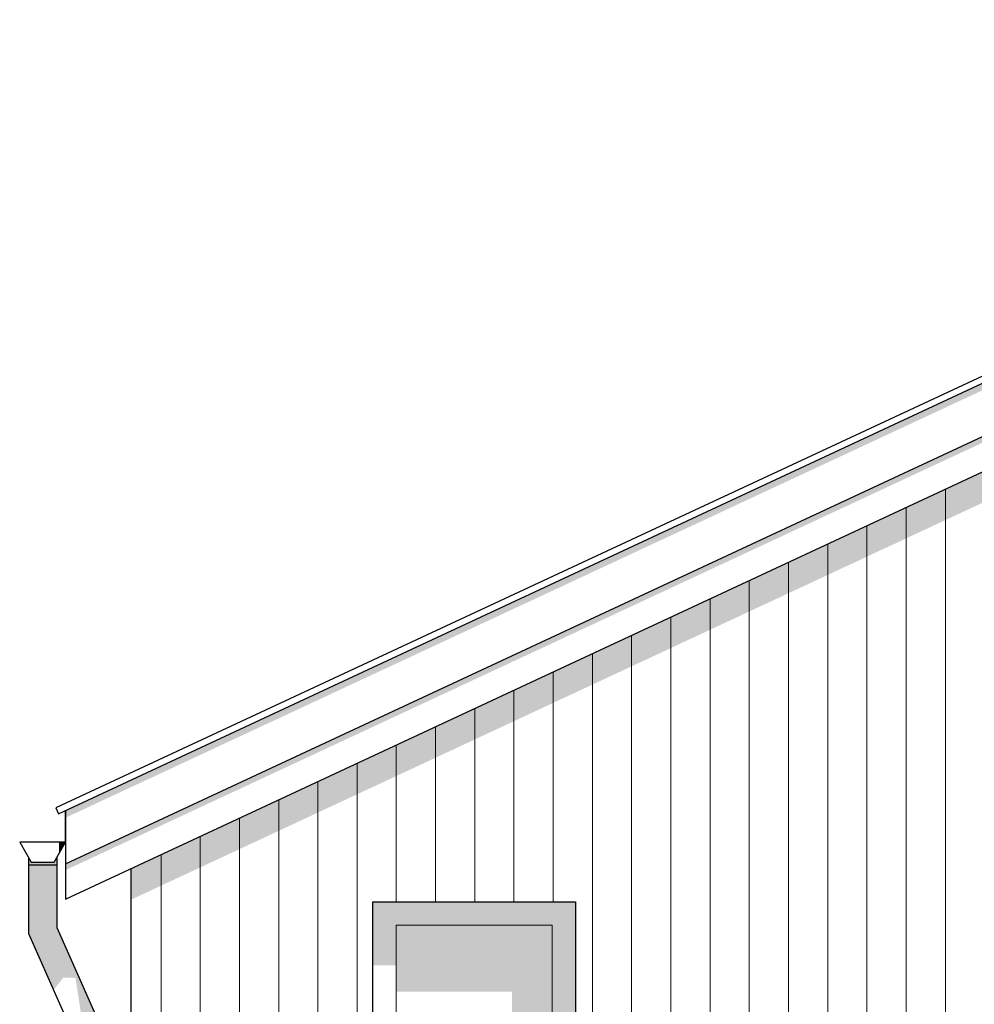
# Model space of a CAD drawing. Header units: millimetres. Extents: x 136614 to 187988, y 72497 to 86342.
# Tile 4 of 12: x 154648 to 157569, y 83107 to 86121. Entities that reach past the tile are written whole.
import ezdxf

# ---------------------------------------------------------------- set-up
doc = ezdxf.new("R2010")
doc.units = ezdxf.units.MM
doc.header["$LTSCALE"] = 0.5
doc.header["$MEASUREMENT"] = 0
doc.linetypes.add('PLINE', pattern=[0])
for name, color, linetype in [('23-- Yttervegger(Nye konstruksjoner)', 7, 'Continuous'), ('244- Vinduer_ dører_ foldevegger(Nye konstruksjoner)', 7, 'Continuous'), ('26-- Yttertak(Nye konstruksjoner)', 7, 'Continuous'), ('265- Gesimser_ takrenner og nedløp(Nye konstruksjoner)', 7, 'Continuous')]:
    doc.layers.add(name, color=color, linetype=linetype)
doc.layers.add('234- Vinduer_ dører_ porter(Nye konstruksjoner)', color=7, linetype='Continuous', lineweight=0)
doc.layers.add('235- Utvendig kledning og overflate(Nye konstruksjoner)', color=7, linetype='Continuous', lineweight=0)

# ---------------------------------------------------------------- blocks, each defined once
blk = doc.blocks.new('*X9')
at = {"layer": '235- Utvendig kledning og overflate(Nye konstruksjoner)', "linetype": 'PLINE'}
for p, q in [((157480.8, 84684.1), (157480.8, 84002.7)), ((157480.8, 84000), (157480.8, 84684.1)), ((157360.8, 84628.1), (157360.8, 84002.7)), ((157360.8, 84000), (157360.8, 84628.1)), ((157240.7, 84572.1), (157240.7, 84002.7)), ((157240.7, 84000), (157240.7, 84572.1)), ((157120.7, 84516.2), (157120.7, 84002.7)), ((157120.7, 84000), (157120.7, 84516.2)), ((157000.7, 84460.2), (157000.7, 84002.7)), ((157000.7, 84000), (157000.7, 84460.2)), ((156880.6, 84404.2), (156880.6, 84002.7)), ((156880.6, 84000), (156880.6, 84404.2)), ((156760.6, 84348.2), (156760.6, 84002.7)), ((156760.6, 84000), (156760.6, 84348.2)), ((156640.6, 84292.3), (156640.6, 84002.7)), ((156640.6, 84000), (156640.6, 84292.3)), ((156520.5, 84236.3), (156520.5, 84002.7)), ((156520.5, 84000), (156520.5, 84236.3)), ((156400.5, 84180.3), (156400.5, 84002.7)), ((156400.5, 84000), (156400.5, 84180.3)), ((156280.5, 84124.4), (156280.5, 84002.7)), ((156280.5, 84000), (156280.5, 84124.4)), ((156160.5, 84068.4), (156160.5, 84002.7)), ((156160.5, 84000), (156160.5, 84068.4)), ((156040.4, 84012.4), (156040.4, 84002.7)), ((156040.4, 84000), (156040.4, 84012.4)), ((156040.4, 84002.7), (156040.4, 83420)), ((156040.4, 83420), (156040.4, 84000)), ((156160.5, 84002.7), (156160.5, 83420)), ((156160.5, 83420), (156160.5, 84000)), ((156280.5, 84002.7), (156280.5, 83420)), ((156280.5, 83420), (156280.5, 84000)), ((156400.5, 84002.7), (156400.5, 81200)), ((156400.5, 81200), (156400.5, 84000)), ((156520.5, 84002.7), (156520.5, 81200)), ((156520.5, 81200), (156520.5, 84000)), ((156640.6, 84002.7), (156640.6, 81200)), ((156640.6, 81200), (156640.6, 84000)), ((156760.6, 84002.7), (156760.6, 81200)), ((156760.6, 81200), (156760.6, 84000)), ((156880.6, 84002.7), (156880.6, 81200)), ((156880.6, 81200), (156880.6, 84000)), ((157000.7, 84002.7), (157000.7, 81200)), ((157000.7, 81200), (157000.7, 84000)), ((157120.7, 84002.7), (157120.7, 81200)), ((157120.7, 81200), (157120.7, 84000)), ((157240.7, 84002.7), (157240.7, 81200)), ((157240.7, 81200), (157240.7, 84000)), ((157360.8, 84002.7), (157360.8, 81200)), ((157360.8, 81200), (157360.8, 84000)), ((157480.8, 84002.7), (157480.8, 81200)), ((157480.8, 81200), (157480.8, 84000)), ((155920.4, 83956.4), (155920.4, 83420)), ((155920.4, 83420), (155920.4, 83956.4)), ((155800.4, 83900.5), (155800.4, 83420)), ((155800.4, 83420), (155800.4, 83900.5)), ((155680.3, 83844.5), (155680.3, 81200)), ((155680.3, 81200), (155680.3, 83844.5)), ((155560.3, 83788.5), (155560.3, 81200)), ((155560.3, 81200), (155560.3, 83788.5)), ((155440.3, 83732.6), (155440.3, 81200)), ((155440.3, 81200), (155440.3, 83732.6)), ((155320.2, 83676.6), (155320.2, 81200)), ((155320.2, 81200), (155320.2, 83676.6)), ((155200.2, 83620.6), (155200.2, 81200)), ((155200.2, 81200), (155200.2, 83620.6)), ((155080.2, 83564.6), (155080.2, 81200)), ((155080.2, 81200), (155080.2, 83564.6))]:
    blk.add_line(p, q, dxfattribs=at)

msp = doc.modelspace()

# ---------------------------------------------------------------- hatches: boundary and pattern name
at = {"layer": '23-- Yttervegger(Nye konstruksjoner)', "linetype": 'Continuous'}
msp.add_hatch(color=256, dxfattribs=at).paths.add_polyline_path([(154987.7, 83521.5), (154987.7, 83426.7), (159833.7, 85686.4), (159833.9, 85686.7), (159833.9, 85686.4), (163179.7, 84126.3), (163179.7, 84314.4), (159933.9, 85827.9), (159933.9, 86002.2), (159933.7, 86002.3), (159933.7, 85827.9)])
at = {"layer": '244- Vinduer_ dører_ foldevegger(Nye konstruksjoner)', "linetype": 'Continuous'}
for points in [[(155799.7, 83349), (156277.7, 83349), (156348.7, 83349), (156348.7, 83420), (155728.7, 83420), (155728.7, 83349)], [(155799.7, 83349), (155728.7, 83349), (155728.7, 83226.3), (155799.7, 83226.3)], [(156277.7, 83349), (155799.7, 83349), (155799.7, 83145.6), (156154.7, 83145.6), (156154.7, 82165), (156277.7, 82165)], [(156277.7, 82065), (156277.7, 81471), (156348.7, 81471), (156348.7, 83349), (156277.7, 83349), (156277.7, 82165)]]:
    msp.add_hatch(color=256, dxfattribs=at).paths.add_polyline_path(points)
at = {"layer": '265- Gesimser_ takrenner og nedløp(Nye konstruksjoner)', "linetype": 'Continuous'}
for points in [[(159933.7, 86099.3), (154787.7, 83699.7), (154787.7, 83677.9), (159910.7, 86066.8), (159910.9, 86067.1), (159910.9, 86066.8), (159933.7, 86056.2)], [(154787.7, 83536.4), (154787.7, 83517.4), (159913.7, 85907.7), (159913.9, 85908), (159913.9, 85907.7), (159933.7, 85898.5), (159933.7, 85936)], [(154787.7, 83602.7), (154787.7, 83602.7), (154787.7, 83699.7), (154787.7, 83699.7)], [(154767.7, 83602.7), (154767.7, 83568), (154787.7, 83602.7)], [(154787.7, 83602.6), (154787.7, 83591.6), (154787.7, 83591.6), (154787.7, 83602.7)], [(154787.7, 83591.6), (154787.7, 83428.3), (154787.7, 83428.3), (154787.7, 83591.6), (154787.7, 83591.6)], [(154717.7, 83542.1), (154682.7, 83542.1), (154674.4, 83556.5), (154674.4, 83532.7), (154717.7, 83532.7)], [(154761, 83556.5), (154752.7, 83542.1), (154717.7, 83542.1), (154717.7, 83532.7), (154761, 83532.7)], [(154717.7, 83532.7), (154674.4, 83532.7), (154674.4, 83323.5), (154717.7, 83332.7)], [(154761, 83532.7), (154717.7, 83532.7), (154717.7, 83332.7), (154761, 83341.9)], [(154674.4, 83323.5), (154751.3, 83150.6), (154781.8, 83188.5), (154717.7, 83332.7)], [(154717.7, 83332.7), (154781.8, 83188.5), (154818.5, 83187.5), (154837.7, 83062.8), (154917.7, 82882.7), (154961, 82891.9), (154761, 83341.9)]]:
    msp.add_hatch(color=256, dxfattribs=at).paths.add_polyline_path(points)

# ---------------------------------------------------------------- linework, layer by layer
at = {"layer": '23-- Yttervegger(Nye konstruksjoner)', "linetype": 'PLINE'}
msp.add_line((154987.7, 83521.5), (154987.7, 81200), dxfattribs=at)
at = {"layer": '234- Vinduer_ dører_ porter(Nye konstruksjoner)', "linetype": 'PLINE'}
for p, q in [((155799.7, 83349), (155799.7, 82165)), ((156277.7, 83349), (155799.7, 83349)), ((156277.7, 82165), (156277.7, 83349))]:
    msp.add_line(p, q, dxfattribs=at)
at = {"layer": '244- Vinduer_ dører_ foldevegger(Nye konstruksjoner)', "linetype": 'PLINE'}
for p, q in [((155728.7, 81400), (155728.7, 83420)), ((155728.7, 83420), (156348.7, 83420)), ((156348.7, 83420), (156348.7, 81400))]:
    msp.add_line(p, q, dxfattribs=at)
at = {"layer": '26-- Yttertak(Nye konstruksjoner)', "linetype": 'PLINE'}
msp.add_line((154787.7, 83602.7), (154787.7, 83699.7), dxfattribs=at)
at = {"layer": '265- Gesimser_ takrenner og nedløp(Nye konstruksjoner)', "linetype": 'PLINE'}
for p, q in [((159933.7, 86121.4), (154758.4, 83708.1)), ((159933.7, 86121.4), (154758.4, 83708.1)), ((154766.9, 83690), (159933.7, 86099.3)), ((154787.7, 83536.4), (159933.7, 85936)), ((154787.7, 83428.3), (159933.7, 85827.9)), ((154758.4, 83708.1), (154766.8, 83690)), ((154758.4, 83708.1), (154766.9, 83690)), ((154787.7, 83699.7), (154787.7, 83536.4)), ((154647.7, 83602.7), (154682.7, 83542.1)), ((154717.7, 83602.7), (154647.7, 83602.7)), ((154787.7, 83602.7), (154717.7, 83602.7)), ((154752.7, 83542.1), (154787.7, 83602.7)), ((154787.7, 83602.6), (154787.7, 83591.6)), ((154787.7, 83591.6), (154787.7, 83428.3)), ((154674.4, 83556.5), (154674.4, 83532.7)), ((154682.7, 83542.1), (154752.7, 83542.1)), ((154761, 83556.5), (154761, 83532.7)), ((154717.7, 83532.7), (154674.4, 83532.7)), ((154674.4, 83532.7), (154674.4, 83323.5)), ((154761, 83532.7), (154717.7, 83532.7)), ((154761, 83532.7), (154761, 83341.9)), ((154787.7, 83536.4), (154787.7, 83428.3)), ((154761, 83341.9), (154961, 82891.9)), ((154674.4, 83323.5), (154874.4, 82873.5))]:
    msp.add_line(p, q, dxfattribs=at)

# ---------------------------------------------------------------- block references
at = {"layer": '23-- Yttervegger(Nye konstruksjoner)'}
msp.add_blockref('*X9', (0, 0), dxfattribs=at)

doc.saveas('drawing.dxf')
